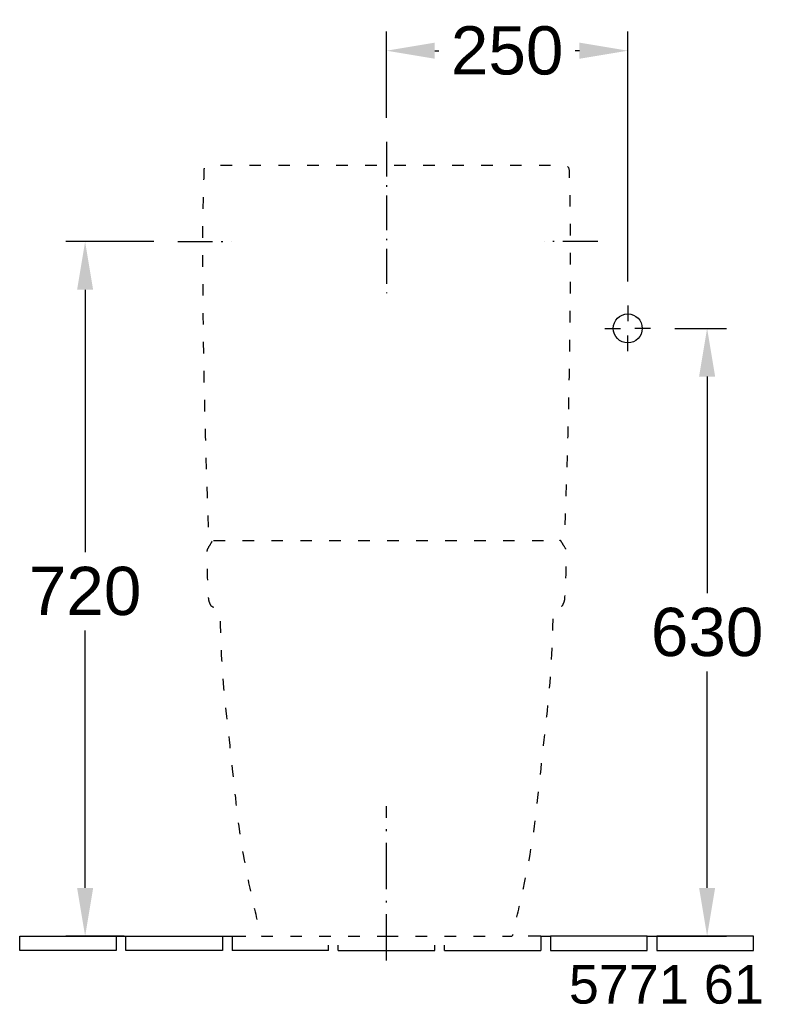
# Model space of a CAD drawing. Extents: x 184 to 7780, y -1169 to 3234.
# Tile 7 of 9: x 4060 to 4838, y 953 to 1973. Entities that reach past the tile are written whole.
import ezdxf

# ---------------------------------------------------------------- set-up
doc = ezdxf.new("R2010")
doc.units = 0
doc.linetypes.add('ACAD_ISO03W100', pattern=[30, 12, -18])
doc.linetypes.add('ACAD_ISO10W100', pattern=[18.5, 12, -3, 0.5, -3])
doc.layers.get('Defpoints').update_dxf_attribs({"linetype": 'CONTINUOUS'})
for name, color, linetype in [('INST', 4, 'CONTINUOUS'), ('INST_Abfluss', 7, 'CONTINUOUS'), ('INST_Bemassung', 7, 'CONTINUOUS'), ('INST_Fliesen', 2, 'CONTINUOUS'), ('INST_Text_Deu', 7, 'CONTINUOUS')]:
    doc.layers.add(name, color=color, linetype=linetype)
doc.styles.get("Standard").update_dxf_attribs({"font": 'arial.ttf'})
doc.styles.add('STYL2', font='arial.ttf')
doc.dimstyles.get("Standard").update_dxf_attribs({"dimscale": 0, "dimtxt": 50, "dimasz": 50, "dimexe": 20, "dimexo": 25, "dimgap": 15, "dimtad": 0, "dimtih": 1, "dimtoh": 1, "dimdec": 0, "dimdsep": 46, "dimtxsty": 'STYL2', "dimcen": 3, "dimclrd": 256, "dimclre": 256, "dimclrt": 256, "dimadec": 0, "dimazin": 0, "dimtfac": 1, "dimtdec": 0, "dimtofl": 0, "dimtmove": 0, "dimatfit": 3, "dimfxl": 0, "dimtolj": 1, "dimtzin": 0, "dimarcsym": 0})

# ---------------------------------------------------------------- blocks, each defined once
blk = doc.blocks.new('*D90')
at = {"layer": 'Defpoints', "color": 0, "linetype": 'Continuous'}
for p in [(4223.853799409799, 1743.024905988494), (4127.816378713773, 1023.265865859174), (4193.354071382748, 1023.265865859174)]:
    blk.add_point(p, dxfattribs=at)
at = {"layer": 'INST_Bemassung', "linetype": 'Continuous', "lineweight": -2}
for p, q in [((4198.853799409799, 1743.024905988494), (4107.816378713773, 1743.024905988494)), ((4127.816378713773, 1693.024905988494), (4127.816378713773, 1421.174035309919)), ((4127.816378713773, 1073.265865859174), (4127.816378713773, 1340.116736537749)), ((4168.354071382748, 1023.265865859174), (4107.816378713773, 1023.265865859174))]:
    blk.add_line(p, q, dxfattribs=at)
at = {"layer": 'INST_Bemassung', "linetype": 'Continuous'}
for points in [[(4119.48304538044, 1693.024905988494), (4136.149712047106, 1693.024905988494), (4127.816378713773, 1743.024905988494)], [(4119.48304538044, 1073.265865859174), (4136.149712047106, 1073.265865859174), (4127.816378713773, 1023.265865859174)]]:
    blk.add_solid(points, dxfattribs=at)
at = {"layer": 'INST_Bemassung', "linetype": 'Continuous', "insert": (4127.816378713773, 1380.645385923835), "char_height": 50, "attachment_point": 5, "style": 'STYL2'}
blk.add_mtext('\\A1;720', dxfattribs=at)
blk = doc.blocks.new('*D91')
at = {"layer": 'Defpoints', "color": 0, "linetype": 'Continuous'}
for p in [(4713.623483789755, 1653.024905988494), (4694.063964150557, 1023.265865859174), (4772.126690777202, 1023.265865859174)]:
    blk.add_point(p, dxfattribs=at)
at = {"layer": 'INST_Bemassung', "linetype": 'Continuous', "lineweight": -2}
for p, q in [((4738.623483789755, 1653.024905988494), (4792.126690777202, 1653.024905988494)), ((4772.126690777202, 1603.024905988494), (4772.126690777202, 1378.691088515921)), ((4772.126690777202, 1073.265865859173), (4772.126690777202, 1297.599683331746)), ((4719.063964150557, 1023.265865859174), (4792.126690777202, 1023.265865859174))]:
    blk.add_line(p, q, dxfattribs=at)
at = {"layer": 'INST_Bemassung', "linetype": 'Continuous'}
for points in [[(4763.793357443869, 1603.024905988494), (4780.460024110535, 1603.024905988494), (4772.126690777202, 1653.024905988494)], [(4763.793357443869, 1073.265865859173), (4780.460024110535, 1073.265865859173), (4772.126690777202, 1023.265865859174)]]:
    blk.add_solid(points, dxfattribs=at)
at = {"layer": 'INST_Bemassung', "linetype": 'Continuous', "insert": (4772.126690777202, 1338.145385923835), "char_height": 50, "attachment_point": 5, "style": 'STYL2'}
blk.add_mtext('\\A1;630', dxfattribs=at)
blk = doc.blocks.new('*D92')
at = {"layer": 'Defpoints', "color": 0, "linetype": 'Continuous'}
for p in [(4689.930882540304, 1940.807356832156), (4439.971317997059, 1846.348144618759), (4689.930882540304, 1676.717507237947)]:
    blk.add_point(p, dxfattribs=at)
at = {"layer": 'INST_Bemassung', "linetype": 'Continuous', "lineweight": -2}
for p, q in [((4439.971317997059, 1871.348144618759), (4439.971317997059, 1960.807356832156)), ((4689.930882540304, 1701.717507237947), (4689.930882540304, 1960.807356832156)), ((4489.971317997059, 1940.807356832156), (4494.374701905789, 1940.807356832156)), ((4639.930882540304, 1940.807356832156), (4635.527498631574, 1940.807356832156))]:
    blk.add_line(p, q, dxfattribs=at)
at = {"layer": 'INST_Bemassung', "linetype": 'Continuous'}
for points in [[(4489.971317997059, 1949.140690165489), (4489.971317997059, 1932.474023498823), (4439.971317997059, 1940.807356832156)], [(4639.930882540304, 1949.140690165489), (4639.930882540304, 1932.474023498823), (4689.930882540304, 1940.807356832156)]]:
    blk.add_solid(points, dxfattribs=at)
at = {"layer": 'INST_Bemassung', "linetype": 'Continuous', "insert": (4564.951100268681, 1940.807356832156), "char_height": 50, "attachment_point": 5, "style": 'STYL2'}
blk.add_mtext('\\A1;250', dxfattribs=at)

msp = doc.modelspace()

# ---------------------------------------------------------------- linework, layer by layer
at = {"layer": 'INST', "color": 1, "linetype": 'ACAD_ISO10W100', "ltscale": 4}
msp.add_line((4439.971317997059, 997.9987161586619), (4439.971317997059, 1157.81849870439), dxfattribs=at)
at = {"layer": 'INST', "color": 4, "linetype": 'ACAD_ISO03W100', "flags": 128}
msp.add_lwpolyline([(4440.134982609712, 1023.265865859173), (4569.04230438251, 1023.265823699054, 0.3566401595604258), (4570.986032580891, 1024.790691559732, -0.0008689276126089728), (4580.534499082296, 1067.062192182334, 0.02923945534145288), (4596.178244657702, 1160.76122145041, -0.0007664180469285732), (4606.637093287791, 1256.775695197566, 0.02329611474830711), (4612.601934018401, 1350.656326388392), (4612.704698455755, 1356.748257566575, -0.05932270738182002), (4613.174225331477, 1359.470972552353, -0.1324451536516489), (4614.624075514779, 1361.821827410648, -0.1311234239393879), (4618.010018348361, 1363.645489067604, 0.05532028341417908), (4619.726186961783, 1364.259939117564, 0.05130325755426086), (4622.178810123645, 1365.786903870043, 0.1313214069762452), (4622.807331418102, 1366.61321847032, 0.006604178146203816), (4623.765644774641, 1369.041277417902, 0.088872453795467), (4624.86247968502, 1374.888512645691, 0.01742168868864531), (4626.341715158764, 1420.358879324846, 0.1550380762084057), (4624.96420357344, 1425.737180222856, -0.009544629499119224), (4621.178606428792, 1432.062946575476, 0.1838129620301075), (4619.61385676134, 1433.346636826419), (4619.502946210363, 1433.383819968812), (4619.540018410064, 1433.501996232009, 0.3805845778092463), (4624.535700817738, 1438.297777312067, 0.01102603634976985), (4630.742418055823, 1768.508479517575, -0.003416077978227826), (4630.59791926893, 1772.747375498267, -0.000531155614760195), (4629.437103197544, 1817.075112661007, 0.4069656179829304), (4624.444603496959, 1821.942248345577), (4440.135232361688, 1821.885196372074), (4255.825861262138, 1821.942363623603, 0.4069656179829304), (4250.833358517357, 1817.075231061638, -0.000531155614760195), (4249.672514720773, 1772.74749462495, -0.003416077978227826), (4249.528013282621, 1768.508598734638, 0.01102603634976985), (4255.734523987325, 1438.297892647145, 0.3805845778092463), (4260.730203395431, 1433.502108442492), (4260.767275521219, 1433.383932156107), (4260.656364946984, 1433.346749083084, 0.1838129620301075), (4259.091614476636, 1432.063059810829, -0.009544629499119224), (4255.306013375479, 1425.737295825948, 0.1550380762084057), (4253.928498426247, 1420.358995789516, 0.01742168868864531), (4255.407705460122, 1374.888628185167, 0.088872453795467), (4256.504536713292, 1369.041392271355, 0.006604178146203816), (4257.46284855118, 1366.613332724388, 0.1313214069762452), (4258.091369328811, 1365.787017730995, 0.05130325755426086), (4260.543991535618, 1364.260051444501, 0.05532028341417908), (4262.260159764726, 1363.645600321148, -0.1311234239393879), (4265.646101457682, 1361.821936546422, -0.1324451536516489), (4267.095950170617, 1359.471080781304, -0.05932270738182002), (4267.565475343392, 1356.748365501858), (4267.66823597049, 1350.6564342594, 0.02329611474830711), (4273.633017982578, 1256.775799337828, -0.0007664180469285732), (4284.091806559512, 1160.761319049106, 0.02923945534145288), (4299.735493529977, 1067.06227999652, -0.0008689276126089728), (4309.283933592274, 1024.790773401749, 0.3566401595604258), (4311.227660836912, 1023.265904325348)], format="xyb", close=True, dxfattribs=at)
msp.add_lwpolyline([(4260.767275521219, 1433.383932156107), (4619.502946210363, 1433.383819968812)], dxfattribs=at)
at = {"layer": 'INST_Abfluss', "color": 1, "linetype": 'ACAD_ISO10W100', "ltscale": 3}
for p, q in [((4439.971317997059, 1846.348144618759), (4439.971317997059, 1689.571502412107)), ((4223.853799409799, 1743.024905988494), (4279.444254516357, 1743.024905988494)), ((4658.756873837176, 1743.024905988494), (4603.166418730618, 1743.024905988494))]:
    msp.add_line(p, q, dxfattribs=at)
at = {"layer": 'INST_Abfluss', "color": 1, "linetype": 'ByBlock', "ltscale": 0.4}
for p, q in [((4689.930882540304, 1676.717507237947), (4689.930882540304, 1660.466949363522)), ((4666.238281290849, 1653.024905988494), (4682.488839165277, 1653.024905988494)), ((4713.623483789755, 1653.024905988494), (4697.372925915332, 1653.024905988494)), ((4689.930882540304, 1629.332304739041), (4689.930882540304, 1645.582862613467))]:
    msp.add_line(p, q, dxfattribs=at)
at = {"layer": 'INST_Abfluss', "color": 2}
msp.add_circle((4689.930882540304, 1653.024905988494), 15, dxfattribs=at)
at = {"layer": 'INST_Fliesen'}
for p, q in [((4060.053150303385, 1023.265865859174), (4160.053150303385, 1023.265865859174)), ((4060.053150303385, 1008.265865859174), (4060.053150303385, 1023.265865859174)), ((4160.053150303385, 1023.265865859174), (4160.053150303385, 1008.265865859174)), ((4160.053150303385, 1023.265865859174), (4170.053150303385, 1023.265865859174)), ((4170.053150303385, 1023.265865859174), (4270.053150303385, 1023.265865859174)), ((4170.053150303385, 1008.265865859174), (4170.053150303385, 1023.265865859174)), ((4270.053150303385, 1023.265865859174), (4270.053150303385, 1008.265865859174)), ((4270.053150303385, 1023.265865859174), (4280.053150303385, 1023.265865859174)), ((4280.053150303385, 1023.265865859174), (4294.226987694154, 1023.265865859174)), ((4280.053150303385, 1023.265865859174), (4280.053150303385, 1008.265865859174)), ((4600.053150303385, 1023.265865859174), (4586.892382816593, 1023.265865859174)), ((4600.053150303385, 1023.265865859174), (4600.053150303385, 1008.265865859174)), ((4600.053150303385, 1023.265865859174), (4610.053150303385, 1023.265865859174)), ((4710.053150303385, 1023.265865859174), (4610.053150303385, 1023.265865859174)), ((4610.053150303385, 1023.265865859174), (4610.053150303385, 1008.265865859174)), ((4710.053150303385, 1008.265865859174), (4710.053150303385, 1023.265865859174)), ((4710.053150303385, 1023.265865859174), (4720.053150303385, 1023.265865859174)), ((4820.053150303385, 1023.265865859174), (4720.053150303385, 1023.265865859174)), ((4720.053150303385, 1023.265865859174), (4720.053150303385, 1008.265865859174)), ((4820.053150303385, 1008.265865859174), (4820.053150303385, 1023.265865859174)), ((4380.053150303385, 1008.265865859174), (4380.053150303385, 1014.074841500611)), ((4390.053150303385, 1008.265865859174), (4390.053150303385, 1014.074841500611)), ((4490.053150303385, 1008.265865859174), (4490.053150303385, 1014.074841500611)), ((4500.053150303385, 1008.265865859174), (4500.053150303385, 1014.074841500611)), ((4123.621855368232, 1008.265865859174), (4060.053150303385, 1008.265865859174)), ((4160.053150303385, 1008.265865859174), (4123.621855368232, 1008.265865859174)), ((4270.053150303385, 1008.265865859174), (4170.053150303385, 1008.265865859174)), ((4380.053150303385, 1008.265865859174), (4280.053150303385, 1008.265865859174)), ((4390.053150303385, 1008.265865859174), (4490.053150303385, 1008.265865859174)), ((4500.053150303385, 1008.265865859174), (4600.053150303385, 1008.265865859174)), ((4610.053150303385, 1008.265865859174), (4710.053150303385, 1008.265865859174)), ((4720.053150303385, 1008.265865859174), (4820.053150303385, 1008.265865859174))]:
    msp.add_line(p, q, dxfattribs=at)

# ---------------------------------------------------------------- texts
at = {"layer": 'INST_Text_Deu', "linetype": 'Continuous', "insert": (4628.931648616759, 993.3364167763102), "char_height": 40, "attachment_point": 1}
msp.add_mtext_dynamic_manual_height_columns('5771 61', width=254.0894171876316, gutter_width=1025.054979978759, heights=[0], dxfattribs=at)

# ---------------------------------------------------------------- dimensions: what is measured, and where the dimension line sits
at = {"layer": 'INST_Bemassung', "linetype": 'Continuous'}
dim = msp.add_linear_dim(base=(4689.930882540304, 1940.807356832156), p1=(4439.971317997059, 1846.348144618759), p2=(4689.930882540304, 1676.717507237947), dimstyle='Standard', override={"dimscale": 1, "dimtxt": 50, "dimtmove": 0}, dxfattribs=at)
dim.commit()
dim.dimension.update_dxf_attribs({"geometry": '*D92', "text_midpoint": (4564.951100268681, 1940.807356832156), "dimtype": 160})
dim = msp.add_linear_dim(base=(4127.816378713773, 1023.265865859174), p1=(4223.853799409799, 1743.024905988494), p2=(4193.354071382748, 1023.265865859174), angle=90, text='720', dimstyle='Standard', override={"dimscale": 1, "dimtxt": 50, "dimtmove": 0}, dxfattribs=at)
dim.commit()
dim.dimension.update_dxf_attribs({"geometry": '*D90', "text_midpoint": (4127.816378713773, 1380.645385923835), "dimtype": 160})
dim = msp.add_linear_dim(base=(4772.126690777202, 1023.265865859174), p1=(4713.623483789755, 1653.024905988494), p2=(4694.063964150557, 1023.265865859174), angle=90, dimstyle='Standard', override={"dimscale": 1, "dimtxt": 50, "dimtmove": 0}, dxfattribs=at)
dim.commit()
dim.dimension.update_dxf_attribs({"geometry": '*D91', "text_midpoint": (4772.126690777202, 1338.145385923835), "dimtype": 160})

doc.saveas('drawing.dxf')
